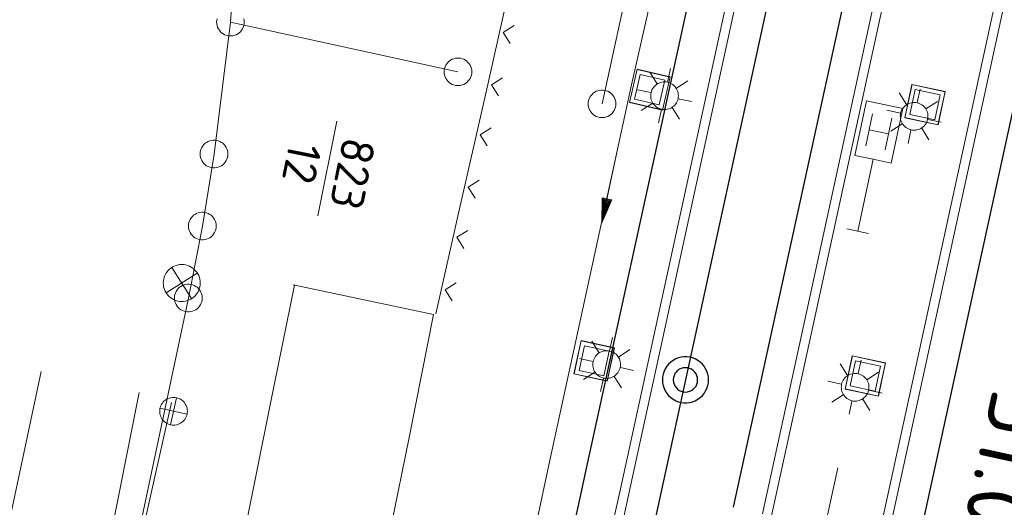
# Model space of a CAD drawing. Header units: metres. Extents: x 3425540 to 3446143, y 5432760 to 5444637.
# Tile 176 of 256: x 3435963 to 3436016, y 5440230 to 5440257. Entities that reach past the tile are written whole.
import ezdxf
from ezdxf.enums import TextEntityAlignment as Align

# ---------------------------------------------------------------- set-up
doc = ezdxf.new("R2010")
doc.units = ezdxf.units.M
for name, color, linetype, lineweight in [('B_Bestand', 9, 'Continuous', 18), ('B_Flurgrenzen', 9, 'Continuous', 18), ('B_Gleisachse', 9, 'Continuous', 25), ('B_Kilometrierung', 9, 'Continuous', 25)]:
    doc.layers.add(name, color=color, linetype=linetype, lineweight=lineweight)
doc.styles.get("Standard").update_dxf_attribs({"font": 'isocpeur.ttf'})

msp = doc.modelspace()

# ---------------------------------------------------------------- linework, layer by layer
at = {"layer": 'B_Bestand'}
for p, q in [((3435999.238, 5440267.711), (3435995.96, 5440253.171)), ((3435988.003, 5440252.479), (3435989.326, 5440258.331)), ((3435989.606, 5440256.397), (3435989.008, 5440256.019)), ((3435989.008, 5440256.019), (3435989.386, 5440255.421)), ((3435995.836, 5440252.223), (3435996.251, 5440254.018)), ((3435995.84, 5440252.222), (3435996.255, 5440254.017)), ((3435995.843, 5440252.221), (3435996.259, 5440254.017)), ((3435996.25, 5440254.011), (3435998.045, 5440253.595)), ((3435996.251, 5440254.018), (3435998.047, 5440253.603)), ((3435996.251, 5440254.015), (3435998.046, 5440253.599)), ((3435997.333, 5440253.223), (3435996.94, 5440253.854)), ((3435997.9, 5440253.328), (3435998.061, 5440254.054)), ((3435988.965, 5440253.558), (3435988.367, 5440253.18)), ((3435996.117, 5440252.398), (3435996.427, 5440253.737)), ((3435996.427, 5440253.737), (3435997.766, 5440253.427)), ((3435997.766, 5440253.427), (3435997.456, 5440252.088)), ((3435998.039, 5440253.604), (3435997.623, 5440251.809)), ((3435998.043, 5440253.603), (3435997.627, 5440251.808)), ((3435998.047, 5440253.603), (3435997.631, 5440251.807)), ((3435998.382, 5440252.991), (3435999.004, 5440253.398)), ((3435988.367, 5440253.18), (3435988.744, 5440252.582)), ((3435995.96, 5440253.171), (3435991.465, 5440232.503)), ((3435996.999, 5440252.753), (3435996.272, 5440252.913)), ((3436010.755, 5440251.392), (3436011.141, 5440253.194)), ((3436010.759, 5440251.392), (3436011.145, 5440253.193)), ((3436010.763, 5440251.391), (3436011.149, 5440253.193)), ((3436011.033, 5440251.572), (3436011.321, 5440252.916)), ((3436011.139, 5440253.187), (3436012.941, 5440252.801)), ((3436011.14, 5440253.19), (3436012.942, 5440252.804)), ((3436011.141, 5440253.194), (3436012.943, 5440252.808)), ((3436011.321, 5440252.916), (3436012.665, 5440252.628)), ((3436011.416, 5440252.21), (3436011.577, 5440252.936)), ((3436012.935, 5440252.81), (3436012.549, 5440251.008)), ((3436012.939, 5440252.809), (3436012.553, 5440251.007)), ((3436012.943, 5440252.808), (3436012.557, 5440251.006)), ((3435986.681, 5440246.626), (3435988.003, 5440252.479)), ((3435997.632, 5440251.811), (3435995.837, 5440252.227)), ((3435997.633, 5440251.815), (3435995.838, 5440252.231)), ((3435997.456, 5440252.088), (3435996.117, 5440252.398)), ((3435998.486, 5440252.424), (3435999.202, 5440252.266)), ((3436010.849, 5440252.105), (3436010.456, 5440252.736)), ((3436011.898, 5440251.873), (3436012.52, 5440252.28)), ((3436012.665, 5440252.628), (3436012.377, 5440251.284)), ((3435997.631, 5440251.807), (3435995.836, 5440252.223)), ((3435997.101, 5440252.174), (3435996.481, 5440251.778)), ((3435997.571, 5440251.84), (3435997.413, 5440251.125)), ((3435998.15, 5440251.942), (3435998.545, 5440251.322)), ((3436010.515, 5440251.635), (3436009.788, 5440251.795)), ((3436008.645, 5440249.872), (3436009.011, 5440251.597)), ((3436009.68, 5440249.652), (3436010.046, 5440251.378)), ((3436012.557, 5440251.006), (3436010.755, 5440251.392)), ((3436012.558, 5440251.01), (3436010.756, 5440251.396)), ((3436012.559, 5440251.014), (3436010.757, 5440251.4)), ((3436012.377, 5440251.284), (3436011.033, 5440251.572)), ((3436012.002, 5440251.306), (3436012.718, 5440251.148)), ((3435988.352, 5440250.846), (3435987.754, 5440250.468)), ((3436008.828, 5440250.735), (3436009.863, 5440250.515)), ((3436010.617, 5440251.056), (3436009.997, 5440250.66)), ((3436011.087, 5440250.722), (3436010.929, 5440250.007)), ((3436011.666, 5440250.824), (3436012.061, 5440250.204)), ((3435987.754, 5440250.468), (3435988.131, 5440249.87)), ((3435987.71, 5440248.007), (3435987.112, 5440247.629)), ((3435987.112, 5440247.629), (3435987.49, 5440247.031)), ((3435985.358, 5440240.774), (3435986.681, 5440246.626)), ((3436008.208, 5440245.256), (3436008.332, 5440245.843)), ((3435987.097, 5440245.294), (3435986.499, 5440244.917)), ((3436007.621, 5440245.38), (3436008.795, 5440245.131)), ((3435986.499, 5440244.917), (3435986.877, 5440244.319)), ((3435971.063, 5440243.286), (3435972.133, 5440241.599)), ((3435972.439, 5440242.982), (3435970.757, 5440241.903)), ((3435976.388, 5440235.836), (3435977.706, 5440242.329)), ((3435977.623, 5440242.338), (3435985.237, 5440240.744)), ((3435977.706, 5440242.329), (3435977.623, 5440242.338)), ((3435986.456, 5440242.456), (3435985.858, 5440242.078)), ((3435985.858, 5440242.078), (3435986.235, 5440241.48)), ((3435985.237, 5440240.744), (3435983.921, 5440234.171)), ((3435994.765, 5440238.768), (3435994.926, 5440239.494)), ((3435992.834, 5440237.521), (3435993.228, 5440239.321)), ((3435992.838, 5440237.52), (3435993.231, 5440239.32)), ((3435992.842, 5440237.519), (3435993.235, 5440239.319)), ((3435993.113, 5440237.7), (3435993.407, 5440239.042)), ((3435993.226, 5440239.313), (3435995.026, 5440238.92)), ((3435993.227, 5440239.317), (3435995.027, 5440238.924)), ((3435993.228, 5440239.321), (3435995.028, 5440238.928)), ((3435993.407, 5440239.042), (3435994.749, 5440238.749)), ((3435994.198, 5440238.663), (3435993.805, 5440239.294)), ((3435995.02, 5440238.929), (3435994.627, 5440237.129)), ((3435995.024, 5440238.929), (3435994.631, 5440237.128)), ((3435995.028, 5440238.928), (3435994.635, 5440237.127)), ((3435994.749, 5440238.749), (3435994.456, 5440237.406)), ((3435995.247, 5440238.431), (3435995.869, 5440238.838)), ((3436007.522, 5440236.701), (3436007.91, 5440238.502)), ((3436007.526, 5440236.7), (3436007.914, 5440238.501)), ((3436007.53, 5440236.699), (3436007.918, 5440238.501)), ((3436007.908, 5440238.495), (3436009.71, 5440238.107)), ((3436007.909, 5440238.498), (3436009.711, 5440238.111)), ((3436007.91, 5440238.502), (3436009.711, 5440238.114)), ((3435993.864, 5440238.193), (3435993.137, 5440238.353)), ((3435995.351, 5440237.864), (3435996.067, 5440237.706)), ((3436007.654, 5440237.431), (3436007.261, 5440238.062)), ((3436007.8, 5440236.88), (3436008.09, 5440238.224)), ((3436008.09, 5440238.224), (3436009.433, 5440237.935)), ((3436008.221, 5440237.536), (3436008.382, 5440238.262)), ((3436009.433, 5440237.935), (3436009.144, 5440236.591)), ((3436009.704, 5440238.116), (3436009.316, 5440236.315)), ((3436009.708, 5440238.115), (3436009.32, 5440236.314)), ((3436009.711, 5440238.114), (3436009.324, 5440236.313)), ((3435994.635, 5440237.127), (3435992.834, 5440237.521)), ((3435994.636, 5440237.131), (3435992.835, 5440237.524)), ((3435994.636, 5440237.135), (3435992.836, 5440237.528)), ((3435994.456, 5440237.406), (3435993.113, 5440237.7)), ((3435993.966, 5440237.614), (3435993.346, 5440237.218)), ((3435995.015, 5440237.382), (3435995.41, 5440236.762)), ((3436008.703, 5440237.199), (3436009.325, 5440237.606)), ((3435994.436, 5440237.28), (3435994.278, 5440236.565)), ((3436007.32, 5440236.961), (3436006.593, 5440237.121)), ((3436009.144, 5440236.591), (3436007.8, 5440236.88)), ((3435971.309, 5440236.23), (3435970.993, 5440234.764)), ((3436007.422, 5440236.382), (3436006.802, 5440235.986)), ((3436009.324, 5440236.313), (3436007.522, 5440236.701)), ((3436009.324, 5440236.317), (3436007.523, 5440236.704)), ((3436009.325, 5440236.321), (3436007.524, 5440236.708)), ((3436008.807, 5440236.632), (3436009.523, 5440236.474)), ((3435972.671, 5440217.522), (3435976.388, 5440235.836)), ((3436007.892, 5440236.048), (3436007.734, 5440235.333)), ((3436008.471, 5440236.15), (3436008.866, 5440235.53)), ((3435970.418, 5440235.655), (3435971.884, 5440235.339)), ((3435983.921, 5440234.171), (3435980.284, 5440215.997)), ((3435991.465, 5440232.503), (3435991.28, 5440231.654)), ((3436007.121, 5440232.432), (3436006.418, 5440229.198)), ((3435987.49, 5440195.191), (3435995.424, 5440231.626)), ((3435987.979, 5440195.085), (3435995.913, 5440231.52)), ((3435991.28, 5440231.654), (3435989.573, 5440223.808)), ((3435995.424, 5440231.626), (3435995.424, 5440231.627)), ((3435995.913, 5440231.52), (3435995.913, 5440231.521))]:
    msp.add_line(p, q, dxfattribs=at)
for points in [[(3435995.913, 5440231.521), (3435997.554, 5440239.061), (3436007.943, 5440286.713), (3436005.475, 5440287.214)], [(3435995.424, 5440231.627), (3435997.065, 5440239.167), (3436007.346, 5440286.324), (3436005.376, 5440286.724)], [(3436009.79, 5440228.453), (3436011.939, 5440238.293), (3436021.892, 5440283.971), (3436015.142, 5440285.439), (3436005.191, 5440239.779), (3436003.045, 5440229.944)], [(3436009.302, 5440228.56), (3436011.45, 5440238.4), (3436021.297, 5440283.589), (3436015.524, 5440284.844), (3436005.68, 5440239.672), (3436003.534, 5440229.837)], [(3435997.579, 5440251.854), (3435997.657, 5440251.841), (3435997.735, 5440251.836), (3435997.814, 5440251.839), (3435997.891, 5440251.851), (3435997.967, 5440251.871), (3435998.041, 5440251.898), (3435998.111, 5440251.933), (3435998.177, 5440251.976), (3435998.239, 5440252.024), (3435998.295, 5440252.08), (3435998.345, 5440252.14), (3435998.388, 5440252.206), (3435998.424, 5440252.275), (3435998.453, 5440252.348), (3435998.474, 5440252.424), (3435998.487, 5440252.501), (3435998.491, 5440252.58), (3435998.488, 5440252.658), (3435998.476, 5440252.736), (3435998.457, 5440252.812), (3435998.429, 5440252.886), (3435998.394, 5440252.956), (3435998.352, 5440253.022), (3435998.303, 5440253.083), (3435998.248, 5440253.139), (3435998.187, 5440253.189), (3435998.122, 5440253.233), (3435998.052, 5440253.269), (3435997.979, 5440253.297), (3435997.903, 5440253.318), (3435997.826, 5440253.331), (3435997.747, 5440253.336), (3435997.669, 5440253.333), (3435997.591, 5440253.321), (3435997.515, 5440253.301), (3435997.442, 5440253.274), (3435997.372, 5440253.239), (3435997.305, 5440253.197), (3435997.244, 5440253.147), (3435997.188, 5440253.092), (3435997.138, 5440253.032), (3435997.095, 5440252.966), (3435997.059, 5440252.897), (3435997.03, 5440252.824), (3435997.009, 5440252.748), (3435996.996, 5440252.67), (3435996.991, 5440252.592), (3435996.995, 5440252.514), (3435997.006, 5440252.436), (3435997.026, 5440252.36), (3435997.054, 5440252.286), (3435997.089, 5440252.216), (3435997.131, 5440252.15), (3435997.18, 5440252.089), (3435997.235, 5440252.033), (3435997.296, 5440251.983), (3435997.361, 5440251.939), (3435997.431, 5440251.903), (3435997.504, 5440251.875), (3435997.579, 5440251.854)], [(3436008.333, 5440245.843), (3436009.032, 5440249.146), (3436010.018, 5440248.937), (3436010.645, 5440251.895), (3436008.673, 5440252.313), (3436008.046, 5440249.355), (3436009.032, 5440249.146)], [(3436011.095, 5440250.736), (3436011.173, 5440250.723), (3436011.251, 5440250.718), (3436011.33, 5440250.721), (3436011.407, 5440250.733), (3436011.483, 5440250.753), (3436011.557, 5440250.78), (3436011.627, 5440250.815), (3436011.693, 5440250.858), (3436011.755, 5440250.906), (3436011.811, 5440250.962), (3436011.861, 5440251.022), (3436011.904, 5440251.088), (3436011.94, 5440251.157), (3436011.969, 5440251.23), (3436011.99, 5440251.306), (3436012.003, 5440251.383), (3436012.007, 5440251.462), (3436012.004, 5440251.54), (3436011.992, 5440251.618), (3436011.973, 5440251.694), (3436011.945, 5440251.768), (3436011.91, 5440251.838), (3436011.868, 5440251.904), (3436011.819, 5440251.965), (3436011.764, 5440252.021), (3436011.703, 5440252.071), (3436011.638, 5440252.115), (3436011.568, 5440252.151), (3436011.495, 5440252.179), (3436011.419, 5440252.2), (3436011.342, 5440252.213), (3436011.263, 5440252.218), (3436011.185, 5440252.215), (3436011.107, 5440252.203), (3436011.031, 5440252.183), (3436010.958, 5440252.156), (3436010.888, 5440252.121), (3436010.821, 5440252.079), (3436010.76, 5440252.029), (3436010.704, 5440251.974), (3436010.654, 5440251.914), (3436010.611, 5440251.848), (3436010.575, 5440251.779), (3436010.546, 5440251.706), (3436010.525, 5440251.63), (3436010.512, 5440251.552), (3436010.507, 5440251.474), (3436010.511, 5440251.396), (3436010.522, 5440251.318), (3436010.542, 5440251.242), (3436010.57, 5440251.168), (3436010.605, 5440251.098), (3436010.647, 5440251.032), (3436010.696, 5440250.971), (3436010.751, 5440250.915), (3436010.812, 5440250.865), (3436010.877, 5440250.821), (3436010.947, 5440250.785), (3436011.02, 5440250.757), (3436011.095, 5440250.736)], [(3435971.381, 5440241.465), (3435971.485, 5440241.448), (3435971.589, 5440241.441), (3435971.694, 5440241.446), (3435971.797, 5440241.462), (3435971.899, 5440241.488), (3435971.997, 5440241.525), (3435972.09, 5440241.571), (3435972.179, 5440241.628), (3435972.261, 5440241.693), (3435972.335, 5440241.766), (3435972.402, 5440241.847), (3435972.459, 5440241.934), (3435972.508, 5440242.027), (3435972.546, 5440242.125), (3435972.574, 5440242.226), (3435972.591, 5440242.329), (3435972.597, 5440242.433), (3435972.593, 5440242.538), (3435972.577, 5440242.642), (3435972.551, 5440242.743), (3435972.514, 5440242.841), (3435972.468, 5440242.935), (3435972.411, 5440243.023), (3435972.346, 5440243.105), (3435972.273, 5440243.18), (3435972.192, 5440243.246), (3435972.104, 5440243.304), (3435972.012, 5440243.352), (3435971.914, 5440243.391), (3435971.813, 5440243.418), (3435971.71, 5440243.436), (3435971.605, 5440243.442), (3435971.501, 5440243.437), (3435971.397, 5440243.422), (3435971.296, 5440243.395), (3435971.198, 5440243.359), (3435971.104, 5440243.312), (3435971.016, 5440243.256), (3435970.934, 5440243.19), (3435970.859, 5440243.117), (3435970.793, 5440243.036), (3435970.735, 5440242.949), (3435970.687, 5440242.856), (3435970.648, 5440242.758), (3435970.62, 5440242.658), (3435970.603, 5440242.554), (3435970.597, 5440242.45), (3435970.602, 5440242.345), (3435970.617, 5440242.242), (3435970.644, 5440242.14), (3435970.68, 5440242.042), (3435970.727, 5440241.949), (3435970.783, 5440241.86), (3435970.848, 5440241.778), (3435970.922, 5440241.704), (3435971.003, 5440241.637), (3435971.09, 5440241.579), (3435971.183, 5440241.531), (3435971.28, 5440241.493), (3435971.381, 5440241.465)], [(3435994.444, 5440237.294), (3435994.522, 5440237.281), (3435994.6, 5440237.276), (3435994.679, 5440237.279), (3435994.756, 5440237.291), (3435994.832, 5440237.311), (3435994.906, 5440237.338), (3435994.976, 5440237.373), (3435995.042, 5440237.416), (3435995.104, 5440237.464), (3435995.16, 5440237.52), (3435995.21, 5440237.58), (3435995.253, 5440237.646), (3435995.289, 5440237.715), (3435995.318, 5440237.788), (3435995.339, 5440237.864), (3435995.352, 5440237.941), (3435995.356, 5440238.02), (3435995.353, 5440238.098), (3435995.341, 5440238.176), (3435995.322, 5440238.252), (3435995.294, 5440238.326), (3435995.259, 5440238.396), (3435995.217, 5440238.462), (3435995.168, 5440238.523), (3435995.113, 5440238.579), (3435995.052, 5440238.629), (3435994.987, 5440238.673), (3435994.917, 5440238.709), (3435994.844, 5440238.737), (3435994.768, 5440238.758), (3435994.691, 5440238.771), (3435994.612, 5440238.776), (3435994.534, 5440238.773), (3435994.456, 5440238.761), (3435994.38, 5440238.741), (3435994.307, 5440238.714), (3435994.237, 5440238.679), (3435994.17, 5440238.637), (3435994.109, 5440238.587), (3435994.053, 5440238.532), (3435994.003, 5440238.472), (3435993.96, 5440238.406), (3435993.924, 5440238.337), (3435993.895, 5440238.264), (3435993.874, 5440238.188), (3435993.861, 5440238.11), (3435993.856, 5440238.032), (3435993.86, 5440237.954), (3435993.871, 5440237.876), (3435993.891, 5440237.8), (3435993.919, 5440237.726), (3435993.954, 5440237.656), (3435993.996, 5440237.59), (3435994.045, 5440237.529), (3435994.1, 5440237.473), (3435994.161, 5440237.423), (3435994.226, 5440237.379), (3435994.296, 5440237.343), (3435994.369, 5440237.315), (3435994.444, 5440237.294)], [(3435963.985, 5440237.644), (3435957.294, 5440206.206), (3435956.128, 5440200.682)], [(3436007.9, 5440236.062), (3436007.978, 5440236.049), (3436008.056, 5440236.044), (3436008.135, 5440236.047), (3436008.212, 5440236.059), (3436008.288, 5440236.079), (3436008.362, 5440236.106), (3436008.432, 5440236.141), (3436008.498, 5440236.184), (3436008.56, 5440236.232), (3436008.616, 5440236.288), (3436008.666, 5440236.348), (3436008.709, 5440236.414), (3436008.745, 5440236.483), (3436008.774, 5440236.556), (3436008.795, 5440236.632), (3436008.808, 5440236.709), (3436008.812, 5440236.788), (3436008.809, 5440236.866), (3436008.797, 5440236.944), (3436008.778, 5440237.02), (3436008.75, 5440237.094), (3436008.715, 5440237.164), (3436008.673, 5440237.23), (3436008.624, 5440237.291), (3436008.569, 5440237.347), (3436008.508, 5440237.397), (3436008.443, 5440237.441), (3436008.373, 5440237.477), (3436008.3, 5440237.505), (3436008.224, 5440237.526), (3436008.147, 5440237.539), (3436008.068, 5440237.544), (3436007.99, 5440237.541), (3436007.912, 5440237.529), (3436007.836, 5440237.509), (3436007.763, 5440237.482), (3436007.693, 5440237.447), (3436007.626, 5440237.405), (3436007.565, 5440237.355), (3436007.509, 5440237.3), (3436007.459, 5440237.24), (3436007.416, 5440237.174), (3436007.38, 5440237.105), (3436007.351, 5440237.032), (3436007.33, 5440236.956), (3436007.317, 5440236.878), (3436007.312, 5440236.8), (3436007.316, 5440236.722), (3436007.327, 5440236.644), (3436007.347, 5440236.568), (3436007.375, 5440236.494), (3436007.41, 5440236.424), (3436007.452, 5440236.358), (3436007.501, 5440236.297), (3436007.556, 5440236.241), (3436007.617, 5440236.191), (3436007.682, 5440236.147), (3436007.752, 5440236.111), (3436007.825, 5440236.083), (3436007.9, 5440236.062)], [(3435969.298, 5440236.513), (3435966.452, 5440222.249), (3435964.843, 5440214.689), (3435964.518, 5440211.723), (3435965.662, 5440208.26), (3435966.401, 5440205.504), (3435966.232, 5440202.002), (3435964.503, 5440194.011), (3435965.929, 5440193.273), (3435965.603, 5440191.259), (3435956.688, 5440150.875)], [(3435970.993, 5440234.764), (3435971.07, 5440234.751), (3435971.149, 5440234.747), (3435971.227, 5440234.751), (3435971.305, 5440234.763), (3435971.381, 5440234.783), (3435971.454, 5440234.811), (3435971.524, 5440234.846), (3435971.59, 5440234.889), (3435971.651, 5440234.938), (3435971.707, 5440234.993), (3435971.756, 5440235.054), (3435971.799, 5440235.12), (3435971.835, 5440235.19), (3435971.864, 5440235.263), (3435971.884, 5440235.339), (3435971.897, 5440235.416), (3435971.901, 5440235.495), (3435971.897, 5440235.573), (3435971.885, 5440235.651), (3435971.865, 5440235.727), (3435971.837, 5440235.8), (3435971.802, 5440235.87), (3435971.759, 5440235.936), (3435971.71, 5440235.997), (3435971.654, 5440236.053), (3435971.594, 5440236.102), (3435971.528, 5440236.145), (3435971.458, 5440236.181), (3435971.385, 5440236.209), (3435971.309, 5440236.23), (3435971.232, 5440236.243), (3435971.153, 5440236.247), (3435971.075, 5440236.243), (3435970.997, 5440236.231), (3435970.921, 5440236.211), (3435970.848, 5440236.183), (3435970.778, 5440236.147), (3435970.712, 5440236.105), (3435970.651, 5440236.056), (3435970.595, 5440236), (3435970.546, 5440235.939), (3435970.503, 5440235.874), (3435970.467, 5440235.804), (3435970.438, 5440235.731), (3435970.418, 5440235.655), (3435970.405, 5440235.577), (3435970.401, 5440235.499), (3435970.405, 5440235.421), (3435970.417, 5440235.343), (3435970.437, 5440235.267), (3435970.465, 5440235.194), (3435970.5, 5440235.124), (3435970.543, 5440235.058), (3435970.592, 5440234.997), (3435970.648, 5440234.941), (3435970.708, 5440234.891), (3435970.774, 5440234.848), (3435970.844, 5440234.813), (3435970.917, 5440234.784), (3435970.993, 5440234.764)]]:
    msp.add_lwpolyline(points, dxfattribs=at)
at = {"layer": 'B_Flurgrenzen'}
for p, q in [((3435994.358, 5440252.145), (3435997.963, 5440268.754)), ((3435974.477, 5440260.223), (3435974.234, 5440256.569)), ((3435973.344, 5440249.429), (3435974.234, 5440256.569)), ((3435974.234, 5440256.569), (3435986.554, 5440253.88)), ((3435979.99, 5440251.199), (3435978.958, 5440246.083)), ((3435972.714, 5440245.529), (3435973.344, 5440249.429)), ((3435971.954, 5440241.629), (3435972.714, 5440245.529)), ((3435970.985, 5440237.031), (3435971.954, 5440241.629)), ((3435965.939, 5440213.094), (3435970.985, 5440237.031))]:
    msp.add_line(p, q, dxfattribs=at)
for points in [[(3435973.508, 5440256.752), (3435973.49, 5440256.663), (3435973.484, 5440256.569), (3435973.49, 5440256.475), (3435973.508, 5440256.386), (3435973.537, 5440256.291), (3435973.578, 5440256.209), (3435973.632, 5440256.132), (3435973.691, 5440256.055), (3435973.756, 5440255.99), (3435973.832, 5440255.937), (3435973.915, 5440255.89), (3435974.004, 5440255.86), (3435974.092, 5440255.837), (3435974.187, 5440255.825), (3435974.281, 5440255.825), (3435974.376, 5440255.837), (3435974.464, 5440255.86), (3435974.553, 5440255.89), (3435974.636, 5440255.937), (3435974.712, 5440255.99), (3435974.777, 5440256.055), (3435974.836, 5440256.132), (3435974.89, 5440256.209), (3435974.931, 5440256.291), (3435974.96, 5440256.386), (3435974.978, 5440256.475), (3435974.984, 5440256.569)], [(3435974.984, 5440256.569), (3435974.978, 5440256.663), (3435974.96, 5440256.752)], [(3435987.304, 5440253.88), (3435987.298, 5440253.974), (3435987.28, 5440254.063), (3435987.251, 5440254.158), (3435987.21, 5440254.24), (3435987.156, 5440254.317), (3435987.097, 5440254.394), (3435987.032, 5440254.459), (3435986.956, 5440254.512), (3435986.873, 5440254.559), (3435986.784, 5440254.589), (3435986.696, 5440254.612), (3435986.601, 5440254.624), (3435986.507, 5440254.624), (3435986.412, 5440254.612), (3435986.324, 5440254.589), (3435986.235, 5440254.559), (3435986.152, 5440254.512), (3435986.076, 5440254.459), (3435986.011, 5440254.394), (3435985.952, 5440254.317), (3435985.898, 5440254.24), (3435985.857, 5440254.158), (3435985.828, 5440254.063), (3435985.81, 5440253.974), (3435985.804, 5440253.88), (3435985.81, 5440253.786), (3435985.828, 5440253.697), (3435985.857, 5440253.602), (3435985.898, 5440253.52), (3435985.952, 5440253.443), (3435986.011, 5440253.366), (3435986.076, 5440253.301), (3435986.152, 5440253.248), (3435986.235, 5440253.201), (3435986.324, 5440253.171), (3435986.412, 5440253.148), (3435986.507, 5440253.136), (3435986.601, 5440253.136), (3435986.696, 5440253.148), (3435986.784, 5440253.171), (3435986.873, 5440253.201), (3435986.956, 5440253.248), (3435987.032, 5440253.301), (3435987.097, 5440253.366), (3435987.156, 5440253.443), (3435987.21, 5440253.52), (3435987.251, 5440253.602), (3435987.28, 5440253.697), (3435987.298, 5440253.786), (3435987.304, 5440253.88)], [(3435995.108, 5440252.145), (3435995.102, 5440252.239), (3435995.084, 5440252.328), (3435995.055, 5440252.423), (3435995.014, 5440252.505), (3435994.96, 5440252.582), (3435994.901, 5440252.659), (3435994.836, 5440252.724), (3435994.76, 5440252.777), (3435994.677, 5440252.824), (3435994.588, 5440252.854), (3435994.5, 5440252.877), (3435994.405, 5440252.889), (3435994.311, 5440252.889), (3435994.216, 5440252.877), (3435994.128, 5440252.854), (3435994.039, 5440252.824), (3435993.956, 5440252.777), (3435993.88, 5440252.724), (3435993.815, 5440252.659), (3435993.756, 5440252.582), (3435993.702, 5440252.505), (3435993.661, 5440252.423), (3435993.632, 5440252.328), (3435993.614, 5440252.239), (3435993.608, 5440252.145), (3435993.614, 5440252.051), (3435993.632, 5440251.962), (3435993.661, 5440251.867), (3435993.702, 5440251.785), (3435993.756, 5440251.708), (3435993.815, 5440251.631), (3435993.88, 5440251.566), (3435993.956, 5440251.513), (3435994.039, 5440251.466), (3435994.128, 5440251.436), (3435994.216, 5440251.413), (3435994.311, 5440251.401), (3435994.405, 5440251.401), (3435994.5, 5440251.413), (3435994.588, 5440251.436), (3435994.677, 5440251.466), (3435994.76, 5440251.513), (3435994.836, 5440251.566), (3435994.901, 5440251.631), (3435994.96, 5440251.708), (3435995.014, 5440251.785), (3435995.055, 5440251.867), (3435995.084, 5440251.962), (3435995.102, 5440252.051), (3435995.108, 5440252.145)], [(3435974.094, 5440249.429), (3435974.088, 5440249.523), (3435974.07, 5440249.612), (3435974.041, 5440249.707), (3435974, 5440249.789), (3435973.946, 5440249.866), (3435973.887, 5440249.943), (3435973.822, 5440250.008), (3435973.746, 5440250.061), (3435973.663, 5440250.108), (3435973.574, 5440250.138), (3435973.486, 5440250.161), (3435973.391, 5440250.173), (3435973.297, 5440250.173), (3435973.202, 5440250.161), (3435973.114, 5440250.138), (3435973.025, 5440250.108), (3435972.942, 5440250.061), (3435972.866, 5440250.008), (3435972.801, 5440249.943), (3435972.742, 5440249.866), (3435972.688, 5440249.789), (3435972.647, 5440249.707), (3435972.618, 5440249.612), (3435972.6, 5440249.523), (3435972.594, 5440249.429), (3435972.6, 5440249.335), (3435972.618, 5440249.246), (3435972.647, 5440249.151), (3435972.688, 5440249.069), (3435972.742, 5440248.992), (3435972.801, 5440248.915), (3435972.866, 5440248.85), (3435972.942, 5440248.797), (3435973.025, 5440248.75), (3435973.114, 5440248.72), (3435973.202, 5440248.697), (3435973.297, 5440248.685), (3435973.391, 5440248.685), (3435973.486, 5440248.697), (3435973.574, 5440248.72), (3435973.663, 5440248.75), (3435973.746, 5440248.797), (3435973.822, 5440248.85), (3435973.887, 5440248.915), (3435973.946, 5440248.992), (3435974, 5440249.069), (3435974.041, 5440249.151), (3435974.07, 5440249.246), (3435974.088, 5440249.335), (3435974.094, 5440249.429)], [(3435995.183, 5440249.608), (3435994.352, 5440245.695), (3435994.368, 5440247.06), (3435994.892, 5440246.949), (3435994.352, 5440245.695)], [(3435994.42, 5440247.001), (3435994.401, 5440245.927), (3435994.82, 5440246.916), (3435994.42, 5440247.001)], [(3435994.456, 5440246.945), (3435994.44, 5440246.111), (3435994.764, 5440246.88), (3435994.456, 5440246.945)], [(3435994.493, 5440246.889), (3435994.483, 5440246.312), (3435994.708, 5440246.843), (3435994.493, 5440246.889)], [(3435994.529, 5440246.833), (3435994.522, 5440246.497), (3435994.652, 5440246.807), (3435994.529, 5440246.833)], [(3435973.464, 5440245.529), (3435973.458, 5440245.623), (3435973.44, 5440245.712), (3435973.411, 5440245.807), (3435973.37, 5440245.889), (3435973.316, 5440245.966), (3435973.257, 5440246.043), (3435973.192, 5440246.108), (3435973.116, 5440246.161), (3435973.033, 5440246.208), (3435972.944, 5440246.238), (3435972.856, 5440246.261), (3435972.761, 5440246.273), (3435972.667, 5440246.273), (3435972.572, 5440246.261), (3435972.484, 5440246.238), (3435972.395, 5440246.208), (3435972.312, 5440246.161), (3435972.236, 5440246.108), (3435972.171, 5440246.043), (3435972.112, 5440245.966), (3435972.058, 5440245.889), (3435972.017, 5440245.807), (3435971.988, 5440245.712), (3435971.97, 5440245.623), (3435971.964, 5440245.529), (3435971.97, 5440245.435), (3435971.988, 5440245.346), (3435972.017, 5440245.251), (3435972.058, 5440245.169), (3435972.112, 5440245.092), (3435972.171, 5440245.015), (3435972.236, 5440244.95), (3435972.312, 5440244.897), (3435972.395, 5440244.85), (3435972.484, 5440244.82), (3435972.572, 5440244.797), (3435972.667, 5440244.785), (3435972.761, 5440244.785), (3435972.856, 5440244.797), (3435972.944, 5440244.82), (3435973.033, 5440244.85), (3435973.116, 5440244.897), (3435973.192, 5440244.95), (3435973.257, 5440245.015), (3435973.316, 5440245.092), (3435973.37, 5440245.169), (3435973.411, 5440245.251), (3435973.44, 5440245.346), (3435973.458, 5440245.435), (3435973.464, 5440245.529)], [(3435972.704, 5440241.629), (3435972.698, 5440241.723), (3435972.68, 5440241.812), (3435972.651, 5440241.907), (3435972.61, 5440241.989), (3435972.556, 5440242.066), (3435972.497, 5440242.143), (3435972.432, 5440242.208), (3435972.356, 5440242.261), (3435972.273, 5440242.308), (3435972.184, 5440242.338), (3435972.096, 5440242.361), (3435972.001, 5440242.373), (3435971.907, 5440242.373), (3435971.812, 5440242.361), (3435971.724, 5440242.338), (3435971.635, 5440242.308), (3435971.552, 5440242.261), (3435971.476, 5440242.208), (3435971.411, 5440242.143), (3435971.352, 5440242.066), (3435971.298, 5440241.989), (3435971.257, 5440241.907), (3435971.228, 5440241.812), (3435971.21, 5440241.723), (3435971.204, 5440241.629), (3435971.21, 5440241.535), (3435971.228, 5440241.446), (3435971.257, 5440241.351), (3435971.298, 5440241.269), (3435971.352, 5440241.192), (3435971.411, 5440241.115), (3435971.476, 5440241.05), (3435971.552, 5440240.997), (3435971.635, 5440240.95), (3435971.724, 5440240.92), (3435971.812, 5440240.897), (3435971.907, 5440240.885), (3435972.001, 5440240.885), (3435972.096, 5440240.897), (3435972.184, 5440240.92), (3435972.273, 5440240.95), (3435972.356, 5440240.997), (3435972.432, 5440241.05), (3435972.497, 5440241.115), (3435972.556, 5440241.192), (3435972.61, 5440241.269), (3435972.651, 5440241.351), (3435972.68, 5440241.446), (3435972.698, 5440241.535), (3435972.704, 5440241.629)], [(3435971.041, 5440235.978), (3435964.089, 5440204.97), (3435963.755, 5440202.488), (3435964.434, 5440200.752), (3435966.168, 5440197.976)]]:
    msp.add_lwpolyline(points, dxfattribs=at)
at = {"layer": 'B_Gleisachse'}
for p, q in [((3436163.212, 5440991.466), (3435997.56, 5440231.156)), ((3436039.66, 5440357.687), (3436011.425, 5440228.092)), ((3436022.174, 5440325.341), (3436001.466, 5440230.293)), ((3435997.56, 5440231.156), (3435953.097, 5440027.084))]:
    msp.add_line(p, q, dxfattribs=at)
at = {"layer": 'B_Kilometrierung'}
for p, q in [((3436005.475, 5440287.214), (3435993.424, 5440232.071)), ((3435993.424, 5440232.07), (3435993.238, 5440231.221)), ((3435993.238, 5440231.221), (3435987.785, 5440206.296))]:
    msp.add_line(p, q, dxfattribs=at)
for points in [[(3436000.125, 5440237.197), (3436000.115, 5440237.354), (3436000.086, 5440237.512), (3436000.036, 5440237.66), (3435999.968, 5440237.797), (3435999.889, 5440237.935), (3435999.79, 5440238.053), (3435999.672, 5440238.162), (3435999.544, 5440238.25), (3435999.406, 5440238.329), (3435999.259, 5440238.388), (3435999.111, 5440238.427), (3435998.954, 5440238.447), (3435998.796, 5440238.447), (3435998.639, 5440238.427), (3435998.491, 5440238.388), (3435998.344, 5440238.329), (3435998.206, 5440238.25), (3435998.078, 5440238.162), (3435997.96, 5440238.053), (3435997.861, 5440237.935), (3435997.782, 5440237.797), (3435997.714, 5440237.66), (3435997.664, 5440237.512), (3435997.635, 5440237.354), (3435997.625, 5440237.197), (3435997.635, 5440237.04), (3435997.664, 5440236.882), (3435997.714, 5440236.734), (3435997.782, 5440236.597), (3435997.861, 5440236.459), (3435997.96, 5440236.341), (3435998.078, 5440236.232), (3435998.206, 5440236.144), (3435998.344, 5440236.065), (3435998.491, 5440236.006), (3435998.639, 5440235.967), (3435998.796, 5440235.947), (3435998.954, 5440235.947), (3435999.111, 5440235.967), (3435999.259, 5440236.006), (3435999.406, 5440236.065), (3435999.544, 5440236.144), (3435999.672, 5440236.232), (3435999.79, 5440236.341), (3435999.889, 5440236.459), (3435999.968, 5440236.597), (3436000.036, 5440236.734), (3436000.086, 5440236.882), (3436000.115, 5440237.04), (3436000.125, 5440237.197)], [(3435999.534, 5440237.197), (3435999.525, 5440237.315), (3435999.495, 5440237.423), (3435999.446, 5440237.522), (3435999.377, 5440237.62), (3435999.298, 5440237.699), (3435999.21, 5440237.768), (3435999.101, 5440237.817), (3435998.993, 5440237.847), (3435998.875, 5440237.856), (3435998.757, 5440237.847), (3435998.649, 5440237.817), (3435998.55, 5440237.768), (3435998.452, 5440237.699), (3435998.373, 5440237.62), (3435998.304, 5440237.532), (3435998.255, 5440237.423), (3435998.225, 5440237.315), (3435998.216, 5440237.197), (3435998.225, 5440237.079), (3435998.255, 5440236.971), (3435998.304, 5440236.872), (3435998.373, 5440236.774), (3435998.452, 5440236.695), (3435998.54, 5440236.626), (3435998.649, 5440236.577), (3435998.757, 5440236.547), (3435998.875, 5440236.538), (3435998.993, 5440236.547), (3435999.101, 5440236.577), (3435999.2, 5440236.626), (3435999.298, 5440236.695), (3435999.377, 5440236.774), (3435999.446, 5440236.862), (3435999.495, 5440236.971), (3435999.525, 5440237.079), (3435999.534, 5440237.197)]]:
    msp.add_lwpolyline(points, dxfattribs=at)

# ---------------------------------------------------------------- texts
at = {"layer": 'B_Flurgrenzen'}
msp.add_text('12', height=1.8, rotation=258.5941, dxfattribs=at).set_placement((3435978.984, 5440248.74), align=Align.TOP_CENTER)
msp.add_text('823', height=1.8, rotation=258.5941, dxfattribs=at).set_placement((3435979.965, 5440248.543), align=Align.CENTER)
at = {"layer": 'B_Kilometrierung'}
msp.add_text('31.0', height=3.499, rotation=257.7091, dxfattribs=at).set_placement((3436016.428, 5440232.679), align=Align.MIDDLE)

doc.saveas('drawing.dxf')
